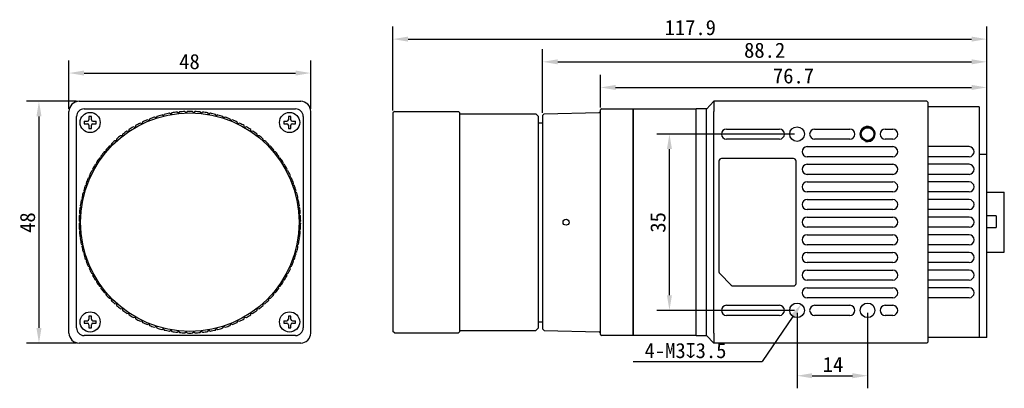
# Model space of a CAD drawing. Header units: millimetres. Extents: x 78 to 381, y 138 to 223.
# Tile 1 of 2: x 78 to 273, y 150 to 223. Entities that reach past the tile are written whole.
import ezdxf

# ---------------------------------------------------------------- set-up
doc = ezdxf.new("R2010")
doc.units = ezdxf.units.MM
doc.header["$LTSCALE"] = 23.1
doc.header["$PDMODE"] = 3
doc.header["$PDSIZE"] = 8
doc.layers.get('0').update_dxf_attribs({"linetype": 'CONTINUOUS'})
doc.layers.get('Defpoints').update_dxf_attribs({"linetype": 'CONTINUOUS'})
for name, color, linetype in [('00_COMPONENTS', 7, 'CONTINUOUS'), ('00_COMPONENTS_12', 7, 'CONTINUOUS'), ('00_COMPONENTS_8', 7, 'CONTINUOUS'), ('51__DRAFT_DIMS', 7, 'CONTINUOUS')]:
    doc.layers.add(name, color=color, linetype=linetype)
doc.styles.get("Standard").update_dxf_attribs({"font": 'simfang.ttf'})
doc.dimstyles.new('DIMSTYLE_1', dxfattribs={"dimtxt": 3, "dimasz": 3, "dimexe": 2.5, "dimexo": 0.5, "dimgap": 0.75, "dimtad": 1, "dimdsep": 46, "dimtxsty": 'STANDARD', "dimblk": '_FILLED', "dimblk1": '_FILLED', "dimblk2": '_FILLED', "dimcen": 0.09, "dimclrt": 3, "dimazin": 2, "dimtp": 0.3, "dimtm": 0.3, "dimtfac": 1, "dimtofl": 0, "dimtmove": 0, "dimatfit": 3, "dimldrblk": '_FILLED', "dimfxl": 1, "dimtolj": 1, "dimarcsym": 0})
doc.dimstyles.new('DIMSTYLE_3', dxfattribs={"dimtxt": 3, "dimasz": 3, "dimexe": 2.5, "dimexo": 0.5, "dimgap": 0.75, "dimtad": 1, "dimdec": 1, "dimdsep": 46, "dimtxsty": 'STANDARD', "dimblk": '_FILLED', "dimblk1": '_FILLED', "dimblk2": '_FILLED', "dimcen": 0.09, "dimclrt": 3, "dimadec": 1, "dimazin": 2, "dimtp": 0.3, "dimtm": 0.3, "dimtfac": 1, "dimtdec": 1, "dimtofl": 0, "dimtmove": 0, "dimatfit": 3, "dimldrblk": '_FILLED', "dimfxl": 1, "dimtolj": 1, "dimarcsym": 0})
doc.dimstyles.new('DIMSTYLE_4', dxfattribs={"dimtxt": 3, "dimasz": 3, "dimexe": 2.5, "dimexo": 0.5, "dimgap": 0.75, "dimtad": 1, "dimdsep": 46, "dimtxsty": 'STANDARD', "dimblk": '_FILLED', "dimblk1": '_FILLED', "dimblk2": '_FILLED', "dimcen": 0.09, "dimclrt": 3, "dimazin": 2, "dimtp": 0.2, "dimtm": 0.2, "dimtfac": 1, "dimtofl": 0, "dimtmove": 0, "dimatfit": 3, "dimldrblk": '_FILLED', "dimfxl": 1, "dimtolj": 1, "dimarcsym": 0})
doc.dimstyles.new('DIMSTYLE_5', dxfattribs={"dimtxt": 3, "dimasz": 3, "dimexe": 2.5, "dimexo": 0.5, "dimtad": 1, "dimdsep": 46, "dimtxsty": 'STANDARD', "dimblk": '_FILLED', "dimblk1": '_FILLED', "dimblk2": '_FILLED', "dimcen": 0.09, "dimclrt": 3, "dimazin": 2, "dimtp": 0.1, "dimtm": 0.1, "dimtfac": 1, "dimtofl": 0, "dimtmove": 0, "dimatfit": 1, "dimldrblk": '_FILLED', "dimfxl": 1, "dimtolj": 1, "dimarcsym": 0})

# ---------------------------------------------------------------- blocks, each defined once
blk = doc.blocks.new('_FILLED')
at = {"color": 0, "linetype": 'ByBlock'}
blk.add_solid([(0, 0), (-1, 0.167), (-1, -0.167)], dxfattribs=at)
blk = doc.blocks.new('*D1')
at = {"layer": '51__DRAFT_DIMS', "color": 0, "lineweight": -2}
for p, q in [((89.11, 206.52), (79.15, 206.52)), ((81.65, 203.52), (81.65, 161.52)), ((89.11, 158.52), (79.15, 158.52))]:
    blk.add_line(p, q, dxfattribs=at)
at = {"layer": 'Defpoints', "color": 0}
for p in [(89.61, 206.52), (81.65, 158.52), (89.61, 158.52)]:
    blk.add_point(p, dxfattribs=at)
at = {"layer": '51__DRAFT_DIMS', "color": 0, "linetype": 'ByBlock', "lineweight": -2, "xscale": 3, "yscale": 3, "zscale": 3}
for p, rotation in [((81.65, 206.52), 89.99999999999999), ((81.65, 158.52), 270)]:
    blk.add_blockref('_FILLED', p, dxfattribs=dict(at, rotation=rotation))
at = {"layer": '51__DRAFT_DIMS', "color": 3, "insert": (77.87, 182.44), "char_height": 3, "attachment_point": 2, "rotation": 90}
blk.add_mtext('\\A1;\\A1;{\\C256;48}', dxfattribs=at)
blk = doc.blocks.new('*D2')
at = {"layer": '51__DRAFT_DIMS', "color": 0, "lineweight": -2}
for p, q in [((87.61, 205.02), (87.61, 214.63)), ((135.61, 205.02), (135.61, 214.63)), ((90.61, 212.13), (132.61, 212.13))]:
    blk.add_line(p, q, dxfattribs=at)
at = {"layer": 'Defpoints', "color": 0}
for p in [(135.61, 212.13), (87.61, 204.52), (135.61, 204.52)]:
    blk.add_point(p, dxfattribs=at)
at = {"layer": '51__DRAFT_DIMS', "color": 0, "linetype": 'ByBlock', "lineweight": -2, "xscale": 3, "yscale": 3, "zscale": 3, "rotation": 180}
blk.add_blockref('_FILLED', (87.61, 212.13), dxfattribs=at)
at = {"layer": '51__DRAFT_DIMS', "color": 0, "linetype": 'ByBlock', "lineweight": -2, "xscale": 3, "yscale": 3, "zscale": 3}
blk.add_blockref('_FILLED', (135.61, 212.13), dxfattribs=at)
at = {"layer": '51__DRAFT_DIMS', "color": 3, "insert": (111.53, 215.91), "char_height": 3, "attachment_point": 2}
blk.add_mtext('\\A1;\\A1;{\\C256;48}', dxfattribs=at)
blk = doc.blocks.new('*D4')
at = {"layer": '51__DRAFT_DIMS', "color": 0, "lineweight": -2}
for p, q in [((193.14, 205.32), (193.14, 211.77)), ((269.8, 194.02), (269.8, 211.77)), ((196.14, 209.27), (266.8, 209.27))]:
    blk.add_line(p, q, dxfattribs=at)
at = {"layer": 'Defpoints', "color": 0}
for p in [(269.8, 209.27), (193.14, 204.82), (269.8, 193.52)]:
    blk.add_point(p, dxfattribs=at)
at = {"layer": '51__DRAFT_DIMS', "color": 0, "linetype": 'ByBlock', "lineweight": -2, "xscale": 3, "yscale": 3, "zscale": 3, "rotation": 180}
blk.add_blockref('_FILLED', (193.14, 209.27), dxfattribs=at)
at = {"layer": '51__DRAFT_DIMS', "color": 0, "linetype": 'ByBlock', "lineweight": -2, "xscale": 3, "yscale": 3, "zscale": 3}
blk.add_blockref('_FILLED', (269.8, 209.27), dxfattribs=at)
at = {"layer": '51__DRAFT_DIMS', "color": 3, "insert": (231.44, 213.07), "char_height": 3, "attachment_point": 2}
blk.add_mtext('\\A1;\\A1;{\\C256;76.7}', dxfattribs=at)
blk = doc.blocks.new('*D5')
at = {"layer": '51__DRAFT_DIMS', "color": 0, "lineweight": -2}
for p, q in [((151.92, 204.72), (151.92, 221.37)), ((269.8, 193.92), (269.8, 221.37)), ((154.92, 218.87), (266.8, 218.87))]:
    blk.add_line(p, q, dxfattribs=at)
at = {"layer": 'Defpoints', "color": 0}
for p in [(269.8, 218.87), (151.92, 204.22), (269.8, 193.42)]:
    blk.add_point(p, dxfattribs=at)
at = {"layer": '51__DRAFT_DIMS', "color": 0, "linetype": 'ByBlock', "lineweight": -2, "xscale": 3, "yscale": 3, "zscale": 3, "rotation": 180}
blk.add_blockref('_FILLED', (151.92, 218.87), dxfattribs=at)
at = {"layer": '51__DRAFT_DIMS', "color": 0, "linetype": 'ByBlock', "lineweight": -2, "xscale": 3, "yscale": 3, "zscale": 3}
blk.add_blockref('_FILLED', (269.8, 218.87), dxfattribs=at)
at = {"layer": '51__DRAFT_DIMS', "color": 3, "insert": (210.95, 222.67), "char_height": 3, "attachment_point": 2}
blk.add_mtext('\\A1;\\A1;{\\C256;117.9}', dxfattribs=at)
blk = doc.blocks.new('*D6')
at = {"layer": '51__DRAFT_DIMS', "color": 0, "lineweight": -2}
for p, q in [((232.15, 164.52), (232.15, 149.54)), ((246.15, 164.52), (246.15, 149.54)), ((235.15, 152.04), (243.15, 152.04))]:
    blk.add_line(p, q, dxfattribs=at)
at = {"layer": 'Defpoints', "color": 0}
for p in [(232.15, 165.02), (246.15, 165.02), (246.15, 152.04)]:
    blk.add_point(p, dxfattribs=at)
at = {"layer": '51__DRAFT_DIMS', "color": 0, "linetype": 'ByBlock', "lineweight": -2, "xscale": 3, "yscale": 3, "zscale": 3, "rotation": 180}
blk.add_blockref('_FILLED', (232.15, 152.04), dxfattribs=at)
at = {"layer": '51__DRAFT_DIMS', "color": 0, "linetype": 'ByBlock', "lineweight": -2, "xscale": 3, "yscale": 3, "zscale": 3}
blk.add_blockref('_FILLED', (246.15, 152.04), dxfattribs=at)
at = {"layer": '51__DRAFT_DIMS', "color": 3, "insert": (239.29, 155.79), "char_height": 3, "attachment_point": 2}
blk.add_mtext('\\A1;\\A1;{\\C256;14}', dxfattribs=at)
blk = doc.blocks.new('*D7')
at = {"layer": '51__DRAFT_DIMS', "color": 0, "lineweight": -2}
for p, q in [((231.65, 200.02), (204.32, 200.02)), ((206.82, 168.02), (206.82, 197.02)), ((231.65, 165.02), (204.32, 165.02))]:
    blk.add_line(p, q, dxfattribs=at)
at = {"layer": 'Defpoints', "color": 0}
for p in [(206.82, 200.02), (232.15, 200.02), (232.15, 165.02)]:
    blk.add_point(p, dxfattribs=at)
at = {"layer": '51__DRAFT_DIMS', "color": 0, "linetype": 'ByBlock', "lineweight": -2, "xscale": 3, "yscale": 3, "zscale": 3}
for p, rotation in [((206.82, 200.02), 90), ((206.82, 165.02), 270)]:
    blk.add_blockref('_FILLED', p, dxfattribs=dict(at, rotation=rotation))
at = {"layer": '51__DRAFT_DIMS', "color": 3, "insert": (203.03, 182.48), "char_height": 3, "attachment_point": 2, "rotation": 90}
blk.add_mtext('\\A1;\\A1;{\\C256;35}', dxfattribs=at)
blk = doc.blocks.new('*D8')
at = {"layer": '51__DRAFT_DIMS', "color": 0, "lineweight": -2}
for p in [(231.31, 163.78), (199.62, 154.85)]:
    blk.add_line(p, (225.24, 154.85), dxfattribs=at)
at = {"layer": 'Defpoints', "color": 0}
for p in [(232.99, 166.26), (231.31, 163.78)]:
    blk.add_point(p, dxfattribs=at)
at = {"layer": '51__DRAFT_DIMS', "color": 0, "linetype": 'ByBlock', "lineweight": -2, "xscale": 3, "yscale": 3, "zscale": 3, "rotation": 55.81484560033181}
blk.add_blockref('_FILLED', (232.99, 166.26), dxfattribs=at)
at = {"layer": '51__DRAFT_DIMS', "color": 3, "insert": (218.14, 158.54), "char_height": 3, "attachment_point": 3}
blk.add_mtext('\\A1;{\\C256;4-M\\A1;3\\fgdt|b0|i0|c134|p49;x\\fFangSong|b0|i0|c134|p49;3.5}', dxfattribs=at)
blk = doc.blocks.new('*D12')
at = {"layer": '51__DRAFT_DIMS', "color": 0, "lineweight": -2}
for p, q in [((181.64, 204.22), (181.64, 216.86)), ((269.8, 196.52), (269.8, 216.86)), ((184.64, 214.36), (266.8, 214.36))]:
    blk.add_line(p, q, dxfattribs=at)
at = {"layer": 'Defpoints', "color": 0}
for p in [(269.8, 214.36), (181.64, 203.72), (269.8, 196.02)]:
    blk.add_point(p, dxfattribs=at)
at = {"layer": '51__DRAFT_DIMS', "color": 0, "linetype": 'ByBlock', "lineweight": -2, "xscale": 3, "yscale": 3, "zscale": 3, "rotation": 180}
blk.add_blockref('_FILLED', (181.64, 214.36), dxfattribs=at)
at = {"layer": '51__DRAFT_DIMS', "color": 0, "linetype": 'ByBlock', "lineweight": -2, "xscale": 3, "yscale": 3, "zscale": 3}
blk.add_blockref('_FILLED', (269.8, 214.36), dxfattribs=at)
at = {"layer": '51__DRAFT_DIMS', "color": 3, "insert": (225.72, 216.64), "char_height": 3, "attachment_point": 5}
blk.add_mtext('\\A1;\\A1;{\\C256;88.2}', dxfattribs=at)

msp = doc.modelspace()

# ---------------------------------------------------------------- linework, layer by layer
at = {"layer": '00_COMPONENTS', "color": 0}
for p, q in [((89.607, 206.518), (133.607, 206.518)), ((214.155, 204.994), (215.648, 206.518)), ((257.948, 206.518), (215.648, 206.518)), ((258.148, 206.318), (257.948, 206.518)), ((258.148, 206.318), (258.148, 158.718)), ((268.298, 205.418), (258.148, 205.418)), ((268.298, 205.418), (268.298, 159.618)), ((87.607, 160.518), (87.607, 204.518)), ((91.557, 203.487), (91.557, 202.868)), ((92.057, 202.868), (92.057, 203.487)), ((131.157, 203.487), (131.157, 202.868)), ((131.657, 202.868), (131.657, 203.487)), ((135.607, 160.518), (135.607, 204.518)), ((214.148, 160.192), (214.148, 204.844)), ((215.648, 160.518), (215.648, 204.518)), ((90.638, 202.568), (91.257, 202.568)), ((90.638, 202.068), (91.257, 202.068)), ((91.557, 201.768), (91.557, 201.149)), ((92.057, 201.149), (92.057, 201.768)), ((92.357, 202.568), (92.977, 202.568)), ((92.357, 202.068), (92.977, 202.068)), ((130.238, 202.568), (130.857, 202.568)), ((130.238, 202.068), (130.857, 202.068)), ((131.157, 201.768), (131.157, 201.149)), ((131.657, 201.149), (131.657, 201.768)), ((131.957, 202.568), (132.577, 202.568)), ((131.957, 202.068), (132.577, 202.068)), ((218.148, 201.018), (228.648, 201.018)), ((235.648, 201.018), (242.648, 201.018)), ((249.648, 201.018), (251.148, 201.018)), ((228.648, 199.018), (218.148, 199.018)), ((234.148, 197.518), (251.148, 197.518)), ((242.648, 199.018), (235.648, 199.018)), ((251.148, 199.018), (249.648, 199.018)), ((266.298, 197.518), (258.148, 197.518)), ((251.148, 195.518), (234.148, 195.518)), ((266.298, 195.518), (258.148, 195.518)), ((268.298, 196.018), (269.798, 196.018)), ((269.798, 159.618), (269.798, 196.018)), ((216.648, 194.668), (216.648, 172.675)), ((231.448, 195.168), (217.148, 195.168)), ((231.948, 170.368), (231.948, 194.668)), ((234.148, 194.018), (251.148, 194.018)), ((266.298, 194.018), (258.148, 194.018)), ((251.148, 192.018), (234.148, 192.018)), ((266.298, 192.018), (258.148, 192.018)), ((234.148, 190.518), (251.148, 190.518)), ((266.298, 190.518), (258.148, 190.518)), ((251.148, 188.518), (234.148, 188.518)), ((266.298, 188.518), (258.148, 188.518)), ((269.798, 188.468), (273.298, 188.468)), ((273.298, 176.568), (273.298, 188.468)), ((234.148, 187.018), (251.148, 187.018)), ((266.298, 187.018), (258.148, 187.018)), ((251.148, 185.018), (234.148, 185.018)), ((266.298, 185.018), (258.148, 185.018)), ((271.698, 183.763), (269.798, 183.763)), ((271.698, 183.763), (271.698, 181.463)), ((234.148, 183.518), (251.148, 183.518)), ((266.298, 183.518), (258.148, 183.518)), ((251.148, 181.518), (234.148, 181.518)), ((234.148, 180.018), (251.148, 180.018)), ((266.298, 181.518), (258.148, 181.518)), ((266.298, 180.018), (258.148, 180.018)), ((269.798, 181.463), (271.698, 181.463)), ((251.148, 178.018), (234.148, 178.018)), ((266.298, 178.018), (258.148, 178.018)), ((234.148, 176.518), (251.148, 176.518)), ((266.298, 176.518), (258.148, 176.518)), ((269.798, 176.568), (273.298, 176.568)), ((251.148, 174.518), (234.148, 174.518)), ((266.298, 174.518), (258.148, 174.518)), ((219.102, 170.014), (216.795, 172.322)), ((234.148, 173.018), (251.148, 173.018)), ((266.298, 173.018), (258.148, 173.018)), ((251.148, 171.018), (234.148, 171.018)), ((266.298, 171.018), (258.148, 171.018)), ((219.456, 169.868), (231.448, 169.868)), ((234.148, 169.518), (251.148, 169.518)), ((266.298, 169.518), (258.148, 169.518)), ((251.148, 167.518), (234.148, 167.518)), ((266.298, 167.518), (258.148, 167.518)), ((218.148, 166.018), (228.648, 166.018)), ((235.648, 166.018), (242.648, 166.018)), ((249.648, 166.018), (251.148, 166.018)), ((90.638, 162.968), (91.257, 162.968)), ((90.638, 162.468), (91.257, 162.468)), ((91.557, 163.887), (91.557, 163.268)), ((92.057, 163.268), (92.057, 163.887)), ((92.357, 162.968), (92.977, 162.968)), ((92.357, 162.468), (92.977, 162.468)), ((130.238, 162.968), (130.857, 162.968)), ((130.238, 162.468), (130.857, 162.468)), ((131.157, 163.887), (131.157, 163.268)), ((131.657, 163.268), (131.657, 163.887)), ((131.957, 162.968), (132.577, 162.968)), ((131.957, 162.468), (132.577, 162.468)), ((228.648, 164.018), (218.148, 164.018)), ((242.648, 164.018), (235.648, 164.018)), ((251.148, 164.018), (249.648, 164.018)), ((91.557, 162.168), (91.557, 161.549)), ((92.057, 161.549), (92.057, 162.168)), ((131.157, 162.168), (131.157, 161.549)), ((131.657, 161.549), (131.657, 162.168)), ((133.607, 158.518), (89.607, 158.518)), ((214.155, 160.042), (215.648, 158.518)), ((257.948, 158.518), (215.648, 158.518)), ((258.148, 158.718), (257.948, 158.518)), ((269.798, 159.618), (258.148, 159.618))]:
    msp.add_line(p, q, dxfattribs=at)
for centre, radius in [((232.148, 200.018), 1.45), ((246.148, 200.018), 1.45), ((246.148, 200.018), 1.25), ((232.148, 165.018), 1.45), ((246.148, 165.018), 1.45)]:
    msp.add_circle(centre, radius, dxfattribs=at)
for centre, radius, start, end in [((89.607, 204.518), 2, 90, 180), ((133.607, 204.518), 2, 0, 90), ((91.804, 197.601), 5.891, 89.96357, 92.39557), ((91.811, 197.601), 5.891, 87.60443, 90.03643), ((131.404, 197.601), 5.891, 89.96357, 92.39557), ((131.411, 197.601), 5.891, 87.60443, 90.03643), ((91.257, 202.868), 0.3, 270, 360), ((91.257, 201.768), 0.3, 0, 90), ((92.357, 202.868), 0.3, 180, 270), ((92.357, 201.768), 0.3, 90, 180), ((130.857, 202.868), 0.3, 270, 360), ((130.857, 201.768), 0.3, 0, 90), ((131.957, 202.868), 0.3, 180, 270), ((131.957, 201.768), 0.3, 90, 180), ((246.148, 200.018), 1.5, 255, 195), ((91.804, 207.035), 5.891, 267.60443, 270.03643), ((91.811, 207.035), 5.891, 269.96357, 272.39557), ((131.404, 207.035), 5.891, 267.60443, 270.03643), ((131.411, 207.035), 5.891, 269.96357, 272.39557), ((218.148, 200.018), 1, 90, 270), ((228.648, 200.018), 1, 270, 90), ((235.648, 200.018), 1, 90, 270), ((242.648, 200.018), 1, 270, 90), ((249.648, 200.018), 1, 90, 270), ((251.148, 200.018), 1, 270, 90), ((234.148, 196.518), 1, 90, 270), ((251.148, 196.518), 1, 270, 90), ((266.298, 196.518), 1, 270, 90), ((217.148, 194.668), 0.5, 90, 180), ((231.448, 194.668), 0.5, 0, 90), ((234.148, 193.018), 1, 90, 270), ((251.148, 193.018), 1, 270, 90), ((266.298, 193.018), 1, 270, 90), ((234.148, 189.518), 1, 90, 270), ((251.148, 189.518), 1, 270, 90), ((266.298, 189.518), 1, 270, 90), ((234.148, 186.018), 1, 90, 270), ((251.148, 186.018), 1, 270, 90), ((266.298, 186.018), 1, 270, 90), ((234.148, 182.518), 1, 90, 270), ((251.148, 182.518), 1, 270, 90), ((266.298, 182.518), 1, 270, 90), ((234.148, 179.018), 1, 90, 270), ((251.148, 179.018), 1, 270, 90), ((266.298, 179.018), 1, 270, 90), ((234.148, 175.518), 1, 90, 270), ((251.148, 175.518), 1, 270, 90), ((266.298, 175.518), 1, 270, 90), ((217.148, 172.675), 0.5, 180, 225), ((234.148, 172.018), 1, 90, 270), ((251.148, 172.018), 1, 270, 90), ((266.298, 172.018), 1, 270, 90), ((231.448, 170.368), 0.5, 270, 360), ((219.456, 170.368), 0.5, 225, 270), ((234.148, 168.518), 1, 90, 270), ((251.148, 168.518), 1, 270, 90), ((266.298, 168.518), 1, 270, 90), ((218.148, 165.018), 1, 90, 270), ((228.648, 165.018), 1, 270, 90), ((235.648, 165.018), 1, 90, 270), ((242.648, 165.018), 1, 270, 90), ((249.648, 165.018), 1, 90, 270), ((251.148, 165.018), 1, 270, 90), ((91.257, 163.268), 0.3, 270, 360), ((91.257, 162.168), 0.3, 0, 90), ((91.804, 158.001), 5.891, 89.96357, 92.39557), ((91.811, 158.001), 5.891, 87.60443, 90.03643), ((92.357, 163.268), 0.3, 180, 270), ((92.357, 162.168), 0.3, 90, 180), ((130.857, 163.268), 0.3, 270, 360), ((130.857, 162.168), 0.3, 0, 90), ((131.404, 158.001), 5.891, 89.96357, 92.39557), ((131.411, 158.001), 5.891, 87.60443, 90.03643), ((131.957, 163.268), 0.3, 180, 270), ((131.957, 162.168), 0.3, 90, 180), ((89.607, 160.518), 2, 180, 270), ((91.804, 167.435), 5.891, 267.60443, 270.03643), ((91.811, 167.435), 5.891, 269.96357, 272.39557), ((131.404, 167.435), 5.891, 267.60443, 270.03643), ((131.411, 167.435), 5.891, 269.96357, 272.39557), ((133.607, 160.518), 2, 270, 360)]:
    msp.add_arc(centre, radius, start, end, dxfattribs=at)
for points, knots in [([(215.648, 206.518), (215.646, 206.505), (215.639, 206.455), (215.629, 206.342), (215.621, 206.16), (215.617, 205.799), (215.632, 205.245), (215.648, 204.773), (215.648, 204.518)], [0, 0, 0, 0, 0.019416, 0.0765328, 0.1689707, 0.2932654, 0.6174971, 1, 1, 1, 1]), ([(90.638, 202.568), (90.634, 202.485), (90.631, 202.318), (90.634, 202.151), (90.638, 202.068)], [0, 0, 0, 0, 0.5, 1, 1, 1, 1]), ([(92.977, 202.068), (92.98, 202.151), (92.983, 202.318), (92.98, 202.485), (92.977, 202.568)], [0, 0, 0, 0, 0.5, 1, 1, 1, 1]), ([(130.238, 202.568), (130.234, 202.485), (130.231, 202.318), (130.234, 202.151), (130.238, 202.068)], [0, 0, 0, 0, 0.5, 1, 1, 1, 1]), ([(132.577, 202.068), (132.58, 202.151), (132.583, 202.318), (132.58, 202.485), (132.577, 202.568)], [0, 0, 0, 0, 0.5, 1, 1, 1, 1]), ([(90.638, 162.968), (90.634, 162.885), (90.631, 162.718), (90.634, 162.551), (90.638, 162.468)], [0, 0, 0, 0, 0.5, 1, 1, 1, 1]), ([(92.977, 162.468), (92.98, 162.551), (92.983, 162.718), (92.98, 162.885), (92.977, 162.968)], [0, 0, 0, 0, 0.5, 1, 1, 1, 1]), ([(130.238, 162.968), (130.234, 162.885), (130.231, 162.718), (130.234, 162.551), (130.238, 162.468)], [0, 0, 0, 0, 0.5, 1, 1, 1, 1]), ([(132.577, 162.468), (132.58, 162.551), (132.583, 162.718), (132.58, 162.885), (132.577, 162.968)], [0, 0, 0, 0, 0.5, 1, 1, 1, 1]), ([(215.648, 160.518), (215.648, 160.263), (215.632, 159.791), (215.617, 159.237), (215.621, 158.876), (215.629, 158.694), (215.639, 158.581), (215.646, 158.531), (215.648, 158.518)], [0, 0, 0, 0, 0.3825028, 0.7067343, 0.831029, 0.9234668, 0.9805837, 1, 1, 1, 1])]:
    msp.add_open_spline(points, degree=3, knots=knots, dxfattribs=at)
at = {"layer": '00_COMPONENTS_12', "color": 0}
for p, q in [((199.638, 205.018), (199.638, 160.018)), ((199.638, 205.018), (212.148, 205.018)), ((212.148, 160.018), (212.148, 205.018)), ((214.148, 205.001), (212.148, 205.018)), ((214.148, 160.035), (214.148, 205.001)), ((212.148, 160.018), (199.638, 160.018)), ((212.148, 160.018), (214.148, 160.035))]:
    msp.add_line(p, q, dxfattribs=at)
at = {"layer": '00_COMPONENTS_8', "color": 0}
for p, q in [((89.107, 161.518), (89.107, 203.518)), ((90.607, 205.018), (132.607, 205.018)), ((104.887, 203.202), (104.572, 203.363)), ((105.047, 203.517), (104.887, 203.202)), ((106.346, 203.621), (106.043, 203.803)), ((106.528, 203.924), (106.346, 203.621)), ((107.831, 203.936), (107.541, 204.139)), ((108.034, 204.226), (107.831, 203.936)), ((109.334, 204.147), (109.059, 204.37)), ((109.556, 204.422), (109.334, 204.147)), ((110.848, 204.253), (110.59, 204.494)), ((111.089, 204.512), (110.848, 204.253)), ((112.366, 204.253), (112.125, 204.512)), ((112.625, 204.494), (112.366, 204.253)), ((113.881, 204.147), (113.658, 204.422)), ((114.155, 204.37), (113.881, 204.147)), ((115.384, 203.936), (115.181, 204.226)), ((115.674, 204.139), (115.384, 203.936)), ((116.869, 203.621), (116.687, 203.924)), ((117.172, 203.803), (116.869, 203.621)), ((118.328, 203.202), (118.167, 203.517)), ((118.643, 203.363), (118.328, 203.202)), ((134.107, 203.518), (134.107, 161.518)), ((152.218, 204.518), (151.918, 204.218)), ((151.918, 204.218), (151.918, 160.818)), ((152.218, 204.518), (164.918, 204.518)), ((164.918, 204.518), (164.918, 204.518)), ((164.918, 204.518), (165.218, 204.218)), ((165.218, 160.818), (165.218, 204.218)), ((165.218, 204.018), (180.293, 204.018)), ((180.793, 203.518), (180.293, 204.018)), ((180.793, 161.518), (180.793, 203.518)), ((181.946, 204.026), (181.638, 203.718)), ((181.638, 203.718), (181.638, 161.318)), ((181.946, 204.026), (192.846, 204.312)), ((193.138, 160.218), (193.138, 204.818)), ((193.338, 205.018), (199.638, 205.018)), ((199.638, 160.018), (199.638, 205.018)), ((100.733, 201.353), (100.392, 201.444)), ((100.825, 201.694), (100.733, 201.353)), ((102.073, 202.066), (101.739, 202.181)), ((102.188, 202.4), (102.073, 202.066)), ((103.46, 202.683), (103.135, 202.821)), ((103.598, 203.008), (103.46, 202.683)), ((119.754, 202.683), (119.616, 203.008)), ((120.08, 202.821), (119.754, 202.683)), ((121.141, 202.066), (121.026, 202.4)), ((121.476, 202.181), (121.141, 202.066)), ((122.482, 201.353), (122.39, 201.694)), ((122.823, 201.444), (122.482, 201.353)), ((180.793, 202.268), (181.638, 202.268)), ((98.218, 199.656), (97.867, 199.699)), ((98.261, 200.007), (98.218, 199.656)), ((99.446, 200.548), (99.099, 200.616)), ((99.513, 200.895), (99.446, 200.548)), ((123.769, 200.548), (123.702, 200.895)), ((124.116, 200.616), (123.769, 200.548)), ((124.997, 199.656), (124.954, 200.007)), ((125.348, 199.699), (124.997, 199.656)), ((95.963, 197.626), (95.609, 197.62)), ((95.957, 197.979), (95.963, 197.626)), ((97.055, 198.68), (96.702, 198.699)), ((97.073, 199.033), (97.055, 198.68)), ((126.16, 198.68), (126.141, 199.033)), ((126.513, 198.699), (126.16, 198.68)), ((127.252, 197.626), (127.258, 197.979)), ((127.605, 197.62), (127.252, 197.626)), ((93.957, 195.651), (94.012, 195.302)), ((94.947, 196.498), (94.595, 196.467)), ((94.916, 196.85), (94.947, 196.498)), ((128.268, 196.498), (128.299, 196.85)), ((128.62, 196.467), (128.268, 196.498)), ((129.202, 195.302), (129.258, 195.651)), ((93.163, 194.043), (92.819, 193.963)), ((93.084, 194.388), (93.163, 194.043)), ((94.012, 195.302), (93.663, 195.246)), ((129.551, 195.246), (129.202, 195.302)), ((130.051, 194.043), (130.131, 194.388)), ((130.396, 193.963), (130.051, 194.043)), ((91.612, 191.694), (91.739, 191.364)), ((92.404, 192.728), (92.066, 192.625)), ((92.301, 193.066), (92.404, 192.728)), ((130.81, 192.728), (130.914, 193.066)), ((131.148, 192.625), (130.81, 192.728)), ((131.476, 191.364), (131.602, 191.694)), ((91.17, 189.956), (90.85, 189.807)), ((91.021, 190.277), (91.17, 189.956)), ((91.739, 191.364), (91.409, 191.237)), ((131.806, 191.237), (131.476, 191.364)), ((132.044, 189.956), (132.194, 190.277)), ((132.365, 189.807), (132.044, 189.956)), ((90.701, 188.513), (90.392, 188.341)), ((90.53, 188.822), (90.701, 188.513)), ((132.513, 188.513), (132.685, 188.822)), ((132.823, 188.341), (132.513, 188.513)), ((89.858, 185.827), (90.07, 185.545)), ((90.334, 187.04), (90.037, 186.847)), ((90.141, 187.336), (90.334, 187.04)), ((132.881, 187.04), (133.073, 187.336)), ((133.177, 186.847), (132.881, 187.04)), ((133.144, 185.545), (133.357, 185.827)), ((89.912, 184.035), (89.645, 183.803)), ((89.68, 184.302), (89.912, 184.035)), ((90.07, 185.545), (89.788, 185.332)), ((133.427, 185.332), (133.144, 185.545)), ((133.303, 184.035), (133.535, 184.302)), ((133.57, 183.803), (133.303, 184.035)), ((89.609, 182.768), (89.859, 182.518)), ((89.859, 182.518), (89.609, 182.268)), ((133.356, 182.518), (133.606, 182.768)), ((133.606, 182.268), (133.356, 182.518)), ((151.967, 182.518), (151.995, 182.546)), ((151.967, 182.518), (151.995, 182.546)), ((89.645, 181.233), (89.912, 181.001)), ((89.912, 181.001), (89.68, 180.734)), ((133.303, 181.001), (133.57, 181.233)), ((133.535, 180.734), (133.303, 181.001)), ((89.788, 179.704), (90.07, 179.491)), ((90.07, 179.491), (89.858, 179.209)), ((90.037, 178.189), (90.334, 177.996)), ((90.334, 177.996), (90.141, 177.7)), ((132.881, 177.996), (133.177, 178.189)), ((133.073, 177.7), (132.881, 177.996)), ((133.144, 179.491), (133.427, 179.704)), ((133.357, 179.209), (133.144, 179.491)), ((90.392, 176.695), (90.701, 176.523)), ((90.701, 176.523), (90.53, 176.214)), ((132.513, 176.523), (132.823, 176.695)), ((132.685, 176.214), (132.513, 176.523)), ((90.85, 175.229), (91.17, 175.08)), ((91.17, 175.08), (91.021, 174.759)), ((132.044, 175.08), (132.365, 175.229)), ((132.194, 174.759), (132.044, 175.08)), ((91.409, 173.799), (91.739, 173.672)), ((91.739, 173.672), (91.612, 173.342)), ((92.066, 172.411), (92.404, 172.308)), ((92.404, 172.308), (92.301, 171.97)), ((130.81, 172.308), (131.148, 172.411)), ((130.914, 171.97), (130.81, 172.308)), ((131.476, 173.672), (131.806, 173.799)), ((131.602, 173.342), (131.476, 173.672)), ((92.819, 171.073), (93.163, 170.993)), ((93.163, 170.993), (93.084, 170.649)), ((130.051, 170.993), (130.396, 171.073)), ((130.131, 170.649), (130.051, 170.993)), ((93.663, 169.79), (94.012, 169.735)), ((94.012, 169.735), (93.957, 169.385)), ((94.595, 168.569), (94.947, 168.538)), ((94.947, 168.538), (94.916, 168.186)), ((128.268, 168.538), (128.62, 168.569)), ((128.299, 168.186), (128.268, 168.538)), ((129.202, 169.735), (129.551, 169.79)), ((129.258, 169.385), (129.202, 169.735)), ((95.609, 167.416), (95.963, 167.41)), ((95.963, 167.41), (95.957, 167.057)), ((96.702, 166.337), (97.055, 166.356)), ((97.055, 166.356), (97.073, 166.003)), ((126.141, 166.003), (126.16, 166.356)), ((126.16, 166.356), (126.513, 166.337)), ((127.252, 167.41), (127.605, 167.416)), ((127.258, 167.057), (127.252, 167.41)), ((97.867, 165.337), (98.218, 165.38)), ((98.218, 165.38), (98.261, 165.029)), ((99.099, 164.42), (99.446, 164.488)), ((99.446, 164.488), (99.513, 164.141)), ((123.702, 164.141), (123.769, 164.488)), ((123.769, 164.488), (124.116, 164.42)), ((124.954, 165.029), (124.997, 165.38)), ((124.997, 165.38), (125.348, 165.337)), ((100.392, 163.592), (100.733, 163.683)), ((100.733, 163.683), (100.825, 163.342)), ((101.739, 162.855), (102.073, 162.971)), ((102.073, 162.971), (102.188, 162.636)), ((103.135, 162.215), (103.46, 162.353)), ((103.46, 162.353), (103.598, 162.028)), ((119.616, 162.028), (119.754, 162.353)), ((119.754, 162.353), (120.08, 162.215)), ((121.026, 162.636), (121.141, 162.971)), ((121.141, 162.971), (121.476, 162.855)), ((122.39, 163.342), (122.482, 163.683)), ((122.482, 163.683), (122.823, 163.592)), ((180.793, 162.768), (181.638, 162.768)), ((104.572, 161.673), (104.887, 161.834)), ((104.887, 161.834), (105.047, 161.519)), ((106.043, 161.233), (106.346, 161.415)), ((106.346, 161.415), (106.528, 161.112)), ((107.541, 160.897), (107.831, 161.1)), ((107.831, 161.1), (108.034, 160.81)), ((109.059, 160.666), (109.334, 160.889)), ((109.334, 160.889), (109.556, 160.614)), ((110.59, 160.542), (110.848, 160.783)), ((110.848, 160.783), (111.089, 160.524)), ((112.125, 160.524), (112.366, 160.783)), ((112.366, 160.783), (112.625, 160.542)), ((113.658, 160.614), (113.881, 160.889)), ((113.881, 160.889), (114.155, 160.666)), ((115.181, 160.81), (115.384, 161.1)), ((115.384, 161.1), (115.674, 160.897)), ((116.687, 161.112), (116.869, 161.415)), ((116.869, 161.415), (117.172, 161.233)), ((118.167, 161.519), (118.328, 161.834)), ((118.328, 161.834), (118.643, 161.673)), ((152.218, 160.524), (151.918, 160.818)), ((152.218, 160.524), (164.918, 160.524)), ((164.989, 160.597), (164.918, 160.524)), ((165.218, 160.818), (165.086, 160.696)), ((165.218, 161.018), (180.293, 161.018)), ((180.793, 161.518), (180.293, 161.018)), ((181.946, 161.01), (181.638, 161.318)), ((181.946, 161.01), (192.846, 160.725)), ((132.607, 160.018), (90.607, 160.018)), ((199.638, 160.018), (193.338, 160.018))]:
    msp.add_line(p, q, dxfattribs=at)
for centre, radius in [((91.807, 202.318), 2), ((111.607, 182.518), 21.7), ((131.407, 202.318), 2), ((186.293, 182.518), 0.6), ((91.807, 162.718), 2), ((131.407, 162.718), 2)]:
    msp.add_circle(centre, radius, dxfattribs=at)
for centre, radius, start, end in [((90.607, 203.518), 1.5, 90, 180), ((111.607, 182.518), 22, 108.6511, 111.3489), ((111.607, 182.518), 22, 104.6511, 107.3489), ((111.607, 182.518), 22, 100.6511, 103.3489), ((111.607, 182.518), 22, 96.6511, 99.3489), ((111.607, 182.518), 22, 92.6511, 95.3489), ((111.607, 182.518), 22, 88.6511, 91.3489), ((111.607, 182.518), 22, 84.6511, 87.3489), ((111.607, 182.518), 22, 80.6511, 83.3489), ((111.607, 182.518), 22, 76.6511, 79.3489), ((111.607, 182.518), 22, 72.6511, 75.3489), ((111.607, 182.518), 22, 68.6511, 71.3489), ((132.607, 203.518), 1.5, 0, 90), ((192.838, 204.611), 0.3, 271.5, 360), ((193.338, 204.818), 0.2, 90, 180), ((111.607, 182.518), 22, 120.6511, 123.3489), ((111.607, 182.518), 22, 116.6511, 119.3489), ((111.607, 182.518), 22, 112.6511, 115.3489), ((111.607, 182.518), 22, 64.6511, 67.3489), ((111.607, 182.518), 22, 60.6511, 63.3489), ((111.607, 182.518), 22, 56.6511, 59.3489), ((111.607, 182.518), 22, 128.6511, 131.3489), ((111.607, 182.518), 22, 124.6511, 127.3489), ((111.607, 182.518), 22, 52.6511, 55.3489), ((111.607, 182.518), 22, 48.6511, 51.3489), ((111.607, 182.518), 22, 136.6511, 139.3489), ((111.607, 182.518), 22, 132.6511, 135.3489), ((111.607, 182.518), 22, 44.6511, 47.3489), ((111.607, 182.518), 22, 40.6511, 43.3489), ((111.607, 182.518), 22, 140.6511, 143.3489), ((111.607, 182.518), 22, 36.6511, 39.3489), ((111.607, 182.518), 22, 148.6511, 151.3489), ((111.607, 182.518), 22, 144.6511, 147.3489), ((111.607, 182.518), 22, 32.6511, 35.3489), ((111.607, 182.518), 22, 28.6511, 31.3489), ((111.607, 182.518), 22, 152.6511, 155.3489), ((111.607, 182.518), 22, 24.6511, 27.3489), ((111.607, 182.518), 22, 160.6511, 163.3489), ((111.607, 182.518), 22, 156.6511, 159.3489), ((111.607, 182.518), 22, 20.6511, 23.3489), ((111.607, 182.518), 22, 16.6511, 19.3489), ((111.607, 182.518), 22, 164.6511, 167.3489), ((111.607, 182.518), 22, 12.6511, 15.3489), ((111.607, 182.518), 22, 168.6511, 171.3489), ((111.607, 182.518), 22, 8.6511, 11.3489), ((111.607, 182.518), 22, 176.6511, 179.3489), ((111.607, 182.518), 22, 172.6511, 175.3489), ((111.607, 182.518), 22, 4.6511, 7.3489), ((111.607, 182.518), 22, 0.6511, 3.3489), ((111.607, 182.518), 22, 180.6511, 183.3489), ((111.607, 182.518), 22, 356.6511, 359.3489), ((111.607, 182.518), 22, 184.6511, 187.3489), ((111.607, 182.518), 22, 352.6511, 355.3489), ((111.607, 182.518), 22, 188.6511, 191.3489), ((111.607, 182.518), 22, 348.6511, 351.3489), ((111.607, 182.518), 22, 192.6511, 195.3489), ((111.607, 182.518), 22, 196.6511, 199.3489), ((111.607, 182.518), 22, 340.6511, 343.3489), ((111.607, 182.518), 22, 344.6511, 347.3489), ((111.607, 182.518), 22, 200.6511, 203.3489), ((111.607, 182.518), 22, 336.6511, 339.3489), ((111.607, 182.518), 22, 204.6511, 207.3489), ((111.607, 182.518), 22, 332.6511, 335.3489), ((111.607, 182.518), 22, 208.6511, 211.3489), ((111.607, 182.518), 22, 212.6511, 215.3489), ((111.607, 182.518), 22, 324.6511, 327.3489), ((111.607, 182.518), 22, 328.6511, 331.3489), ((111.607, 182.518), 22, 216.6511, 219.3489), ((111.607, 182.518), 22, 220.6511, 223.3489), ((111.607, 182.518), 22, 316.6511, 319.3489), ((111.607, 182.518), 22, 320.6511, 323.3489), ((111.607, 182.518), 22, 224.6511, 227.3489), ((111.607, 182.518), 22, 312.6511, 315.3489), ((111.607, 182.518), 22, 228.6511, 231.3489), ((111.607, 182.518), 22, 232.6511, 235.3489), ((111.607, 182.518), 22, 304.6511, 307.3489), ((111.607, 182.518), 22, 308.6511, 311.3489), ((111.607, 182.518), 22, 236.6511, 239.3489), ((111.607, 182.518), 22, 240.6511, 243.3489), ((111.607, 182.518), 22, 244.6511, 247.3489), ((111.607, 182.518), 22, 292.6511, 295.3489), ((111.607, 182.518), 22, 296.6511, 299.3489), ((111.607, 182.518), 22, 300.6511, 303.3489), ((90.607, 161.518), 1.5, 180, 270), ((111.607, 182.518), 22, 248.6511, 251.3489), ((111.607, 182.518), 22, 252.6511, 255.3489), ((111.607, 182.518), 22, 256.6511, 259.3489), ((111.607, 182.518), 22, 260.6511, 263.3489), ((111.607, 182.518), 22, 264.6511, 267.3489), ((111.607, 182.518), 22, 268.6511, 271.3489), ((111.607, 182.518), 22, 272.6511, 275.3489), ((111.607, 182.518), 22, 276.6511, 279.3489), ((111.607, 182.518), 22, 280.6511, 283.3489), ((111.607, 182.518), 22, 284.6511, 287.3489), ((111.607, 182.518), 22, 288.6511, 291.3489), ((132.607, 161.518), 1.5, 270, 360), ((119.277, 205.155), 63.836, 315.7327, 315.85732), ((192.838, 160.425), 0.3, 0, 88.5), ((193.338, 160.218), 0.2, 180, 270)]:
    msp.add_arc(centre, radius, start, end, dxfattribs=at)

# ---------------------------------------------------------------- dimensions: what is measured, and where the dimension line sits
at = {"layer": '51__DRAFT_DIMS', "color": 0}
for base, p1, p2, dimstyle, picture, middle in [((269.798, 218.87), (151.918, 204.218), (269.798, 193.418), 'DIMSTYLE_3', '*D5', (210.952, 218.87)), ((135.607, 212.126), (87.607, 204.518), (135.607, 204.518), 'DIMSTYLE_1', '*D2', (111.528, 212.126)), ((269.798, 209.272), (193.138, 204.818), (269.798, 193.518), 'DIMSTYLE_3', '*D4', (231.442, 209.272)), ((246.148, 152.043), (232.148, 165.018), (246.148, 165.018), 'DIMSTYLE_4', '*D6', (239.292, 152.043))]:
    dim = msp.add_linear_dim(base=base, p1=p1, p2=p2, text='\\A1;{\\C256;<>}', dimstyle=dimstyle, override={"dimtxsty": 'STANDARD'}, dxfattribs=at)
    dim.commit()
    dim.dimension.update_dxf_attribs({"geometry": picture, "text_midpoint": middle, "dimtype": 160})
dim = msp.add_linear_dim(base=(269.798, 214.36), p1=(181.638, 203.718), p2=(269.798, 196.018), text='\\A1;{\\C256;<>}', dimstyle='DIMSTYLE_3', override={"dimtxsty": 'STANDARD'}, dxfattribs=at)
dim.commit()
dim.dimension.update_dxf_attribs({"geometry": '*D12', "text_midpoint": (225.718, 216.636)})
for base, p1, p2, angle, picture, middle in [((81.653, 158.518), (89.607, 206.518), (89.607, 158.518), 270, '*D1', (81.653, 182.439)), ((206.818, 200.018), (232.148, 165.018), (232.148, 200.018), 90, '*D7', (206.818, 182.48))]:
    dim = msp.add_linear_dim(base=base, p1=p1, p2=p2, angle=angle, text='\\A1;{\\C256;<>}', dimstyle='DIMSTYLE_1', override={"dimtxsty": 'STANDARD'}, dxfattribs=at)
    dim.commit()
    dim.dimension.update_dxf_attribs({"geometry": picture, "text_midpoint": middle, "dimtype": 160})
dim = msp.add_diameter_dim_2p(p1=(231.306, 163.777), p2=(232.991, 166.259), text='{\\C256;4-M\\A1;<>\\fgdt|b0|i0|c134|p49;x\\fFangSong|b0|i0|c134|p49;3.5}', dimstyle='DIMSTYLE_5', override={"dimtih": 1, "dimtoh": 1, "dimpost": '<>', "dimtxsty": 'STANDARD'}, dxfattribs=at)
dim.commit()
dim.dimension.update_dxf_attribs({"geometry": '*D8', "text_midpoint": (208.88, 154.853), "dimtype": 163})

doc.saveas('drawing.dxf')
